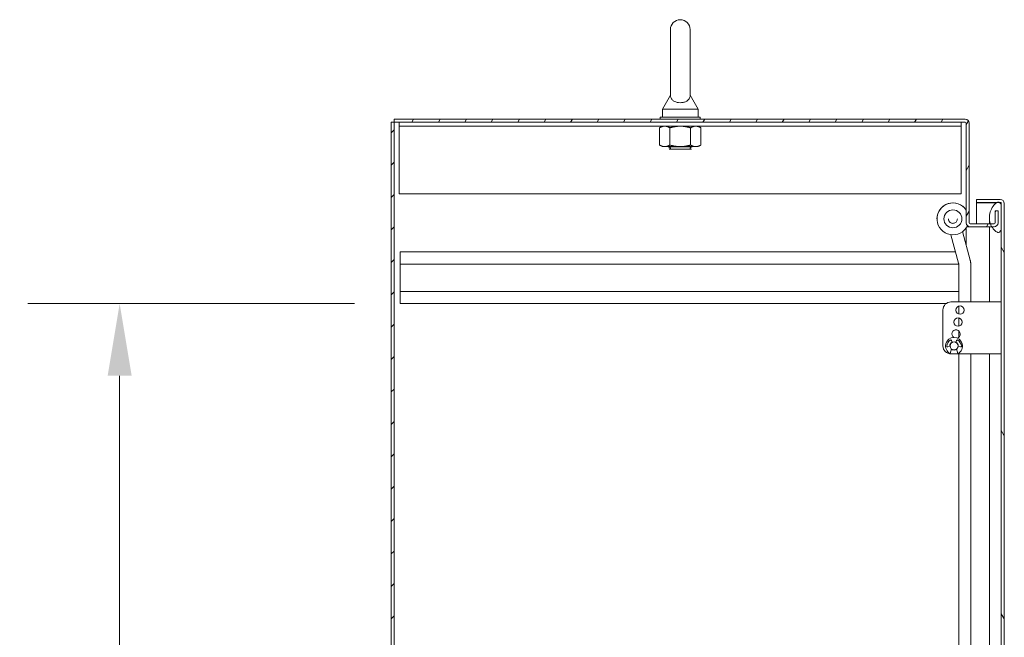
# Model space of a CAD drawing. Header units: inches. Extents: x 3 to 388, y 9 to 244.
# Tile 27 of 53: x 65 to 96, y 166 to 185. Entities that reach past the tile are written whole.
import ezdxf

# ---------------------------------------------------------------- set-up
doc = ezdxf.new("R2010")
doc.units = ezdxf.units.IN
doc.header["$LTSCALE"] = 23
doc.header["$MEASUREMENT"] = 0
for name, color, linetype, lineweight in [('Dimension (ANSI)', 7, 'Continuous', 5), ('Hatch (ANSI)', 7, 'Continuous', 5), ('Visible (ANSI)', 7, 'Continuous', 5)]:
    doc.layers.add(name, color=color, linetype=linetype, lineweight=lineweight)
doc.styles.add('ROMANS', font='romans.shx')
doc.dimstyles.new('Default (ANSI)', dxfattribs={"dimscale": 23, "dimtxt": 0.08, "dimasz": 0.098425, "dimexe": 0.125, "dimexo": 0.0625, "dimgap": 0.031496, "dimtad": 0, "dimtih": 1, "dimtoh": 1, "dimrnd": 1e-08, "dimzin": 0, "dimdsep": 46, "dimtxsty": 'ROMANS', "dimcen": 0.09, "dimdle": 0.393701, "dimclrd": 256, "dimclre": 256, "dimclrt": 256, "dimadec": 0, "dimazin": 0, "dimtfac": 1.25, "dimtofl": 0, "dimtmove": 0, "dimatfit": 3, "dimfxl": 0, "dimtolj": 1, "dimtzin": 0, "dimlwd": -1, "dimlwe": -1, "dimarcsym": 0})

# ---------------------------------------------------------------- blocks, each defined once
blk = doc.blocks.new('*D23')
at = {"layer": 'Defpoints', "color": 0}
for p in [(68.623, 176.48), (77.425, 176.48), (77.425, 147.355)]:
    blk.add_point(p, dxfattribs=at)
at = {"layer": 'Dimension (ANSI)'}
for p, q in [((75.987, 176.48), (65.748, 176.48)), ((68.623, 174.216), (68.623, 162.095)), ((68.623, 149.619), (68.623, 155.74)), ((75.987, 147.355), (65.748, 147.355))]:
    blk.add_line(p, q, dxfattribs=at)
for points in [[(68.246, 174.216), (69, 174.216), (68.623, 176.48)], [(68.246, 149.619), (69, 149.619), (68.623, 147.355)]]:
    blk.add_solid(points, dxfattribs=at)
at = {"layer": 'Dimension (ANSI)', "insert": (68.623, 158.917), "char_height": 1.84, "attachment_point": 5, "style": 'ROMANS'}
blk.add_mtext('\\A1;29.13\\PTYP.', dxfattribs=at)

msp = doc.modelspace()

# ---------------------------------------------------------------- hatches: boundary and pattern name
at = {"layer": 'Hatch (ANSI)'}
h = msp.add_hatch(dxfattribs=at)
h.set_pattern_fill('ANSI31', color=256, scale=5.75, angle=15, style=0)
edge = h.paths.add_edge_path()
edge.add_ellipse((95.1435, 182.1399), major_axis=(0.1249, 0), ratio=1, start_angle=0, end_angle=90)
edge.add_line((95.1435, 182.2649), (77.2372, 182.2649))
edge.add_line((77.2372, 182.2649), (77.2372, 182.1712))
edge.add_line((77.2372, 182.1712), (95.1435, 182.1712))
edge.add_ellipse((95.1435, 182.1399), major_axis=(0, 0.0313), ratio=1, start_angle=270, end_angle=360, ccw=False)
edge.add_line((95.1748, 182.1399), (95.1748, 179.0148))
edge.add_ellipse((95.2997, 179.0148), major_axis=(-0.1249, 0), ratio=1, start_angle=0, end_angle=90)
edge.add_line((95.2997, 178.8899), (95.9801, 178.8899))
edge.add_line((95.9801, 178.8899), (96.0498, 178.8899))
edge.add_ellipse((96.0498, 179.0148), major_axis=(0, -0.125), ratio=1, start_angle=0, end_angle=90)
edge.add_line((96.1748, 179.0148), (96.1748, 179.3899))
edge.add_line((96.1748, 179.3899), (96.0811, 179.3899))
edge.add_line((96.0811, 179.3899), (96.0811, 179.0148))
edge.add_ellipse((96.0498, 179.0148), major_axis=(0.0312, 0), ratio=1, start_angle=270, end_angle=360, ccw=False)
edge.add_line((96.0498, 178.9836), (95.9365, 178.9836))
edge.add_line((95.9365, 178.9836), (95.2997, 178.9836))
edge.add_ellipse((95.2997, 179.0148), major_axis=(0, -0.0313), ratio=1, start_angle=270, end_angle=360, ccw=False)
edge.add_line((95.2685, 179.0148), (95.2685, 182.1399))
h = msp.add_hatch(dxfattribs=at)
h.set_pattern_fill('ANSI31', color=256, scale=5.75, style=0)
h.paths.add_polyline_path([(77.1435, 110.2336), (77.2372, 110.2336), (77.2372, 182.1712), (77.1435, 182.1712)])
h = msp.add_hatch(dxfattribs=at)
h.set_pattern_fill('ANSI31', color=256, scale=23, angle=75, style=0)
edge = h.paths.add_edge_path()
edge.add_line((95.4953, 179.6568), (96.1516, 179.6568))
edge.add_line((96.1516, 179.6568), (96.2076, 179.6568))
edge.add_line((96.2076, 179.6568), (96.2453, 179.6568))
edge.add_ellipse((96.2453, 179.6256), major_axis=(0, 0.0312), ratio=1, start_angle=270, end_angle=360, ccw=False)
edge.add_line((96.2766, 179.6256), (96.2766, 179.5631))
edge.add_line((96.2766, 179.5631), (96.2766, 178.8131))
edge.add_line((96.2766, 178.8131), (96.2766, 118.0631))
edge.add_line((96.2766, 118.0631), (96.2766, 117.3131))
edge.add_line((96.2766, 117.3131), (96.2766, 117.2505))
edge.add_ellipse((96.2453, 117.2505), major_axis=(0.0312, 0), ratio=1, start_angle=270, end_angle=360, ccw=False)
edge.add_line((96.2453, 117.2192), (96.2074, 117.2192))
edge.add_line((96.2074, 117.2192), (96.1518, 117.2192))
edge.add_line((96.1518, 117.2192), (95.4953, 117.2192))
edge.add_line((95.4953, 117.2192), (95.4953, 117.1255))
edge.add_line((95.4953, 117.1255), (96.2453, 117.1255))
edge.add_ellipse((96.2453, 117.2505), major_axis=(0, -0.125), ratio=1, start_angle=0, end_angle=90)
edge.add_line((96.3703, 117.2505), (96.3703, 179.6256))
edge.add_ellipse((96.2453, 179.6256), major_axis=(0.1249, 0), ratio=1, start_angle=0, end_angle=90)
edge.add_line((96.2453, 179.7505), (95.4953, 179.7505))
edge.add_line((95.4953, 179.7505), (95.4953, 179.6568))
h = msp.add_hatch(dxfattribs=at)
h.set_pattern_fill('ANSI31', color=256, scale=23, angle=-15, style=0)
edge = h.paths.add_edge_path()
edge.add_spline(control_points=[(96.1516, 118.1568), (96.132, 118.1504), (96.113, 118.1387), (96.0757, 118.11), (96.056, 118.0903), (96.0012, 118.026), (95.9644, 117.967), (95.9189, 117.8461), (95.9001, 117.7747), (95.9016, 117.6881)], knot_values=[-2.2571609, -2.2571609, -2.2571609, -2.2571609, -1.9421555, -1.9421555, -1.5382838, -1.5382838, -0.6602481, -0.6602481, 0, 0, 0, 0], degree=3, periodic=0)
edge.add_spline(control_points=[(95.9016, 117.6881), (95.9025, 117.6289), (95.913, 117.5708), (95.9312, 117.5149)], knot_values=[-1.0483302, -1.0483302, -1.0483302, -1.0483302, -0.7603191, -0.7603191, -0.7603191, -0.7603191], degree=3, periodic=0)
edge.add_spline(control_points=[(95.9312, 117.5149), (95.9342, 117.5055), (95.9375, 117.4962), (95.9497, 117.4639), (95.9594, 117.4419), (95.9699, 117.4212)], knot_values=[-0.7603191, -0.7603191, -0.7603191, -0.7603191, -0.7120009, -0.7120009, -0.5914433, -0.5914433, -0.5914433, -0.5914433], degree=3, periodic=0)
edge.add_spline(control_points=[(95.9699, 117.4212), (95.9887, 117.384), (96.0097, 117.3508), (96.055, 117.2908), (96.0815, 117.263), (96.121, 117.2337), (96.136, 117.2247), (96.1516, 117.2193)], knot_values=[-0.5914433, -0.5914433, -0.5914433, -0.5914433, -0.3751501, -0.3751501, -0.1257788, -0.1257788, 0, 0, 0, 0], degree=3, periodic=0)
edge.add_spline(control_points=[(96.1516, 117.2193), (96.1516, 117.2193), (96.1517, 117.2193), (96.1518, 117.2192)], knot_values=[-0.4962532, -0.4962532, -0.4962532, -0.4962532, -0.4953667, -0.4953667, -0.4953667, -0.4953667], degree=3, periodic=0)
edge.add_spline(control_points=[(96.1518, 117.2192), (96.1582, 117.217), (96.1647, 117.2154), (96.1777, 117.2138), (96.1839, 117.2138), (96.1962, 117.2154), (96.2019, 117.217), (96.2074, 117.2192)], knot_values=[-0.4953667, -0.4953667, -0.4953667, -0.4953667, -0.4372195, -0.4372195, -0.3825643, -0.3825643, -0.3303998, -0.3303998, -0.3303998, -0.3303998], degree=3, periodic=0)
edge.add_spline(control_points=[(96.2074, 117.2192), (96.2103, 117.2204), (96.2132, 117.2219), (96.2266, 117.2297), (96.2356, 117.2384), (96.2571, 117.2658), (96.268, 117.2888), (96.2766, 117.3131)], knot_values=[-0.3303998, -0.3303998, -0.3303998, -0.3303998, -0.3022453, -0.3022453, -0.195919, -0.195919, 0, 0, 0, 0], degree=3, periodic=0)
edge.add_line((96.2766, 117.3131), (96.2766, 118.0631))
edge.add_spline(control_points=[(96.2766, 118.0631), (96.2715, 118.0776), (96.2655, 118.0924), (96.2521, 118.117), (96.2449, 118.1279), (96.2293, 118.1442), (96.2216, 118.1503), (96.2044, 118.1588), (96.1955, 118.1612), (96.1745, 118.1626), (96.1627, 118.1605), (96.1516, 118.1568)], knot_values=[-0.4494753, -0.4494753, -0.4494753, -0.4494753, -0.3321231, -0.3321231, -0.2359747, -0.2359747, -0.1608287, -0.1608287, -0.089664, -0.089664, 0, 0, 0, 0], degree=3, periodic=0)
edge = h.paths.add_edge_path()
edge.add_spline(control_points=[(95.9016, 179.1881), (95.9004, 179.1206), (95.9117, 179.0542), (95.9347, 178.9884), (95.9356, 178.986), (95.9365, 178.9836)], knot_values=[-1.0427391, -1.0427391, -1.0427391, -1.0427391, -0.7197579, -0.7197579, -0.7072961, -0.7072961, -0.7072961, -0.7072961], degree=3, periodic=0)
edge.add_spline(control_points=[(95.9365, 178.9836), (95.9488, 178.9498), (95.9637, 178.9183), (95.9801, 178.8899)], knot_values=[-0.7072961, -0.7072961, -0.7072961, -0.7072961, -0.5329385, -0.5329385, -0.5329385, -0.5329385], degree=3, periodic=0)
edge.add_spline(control_points=[(95.9801, 178.8899), (95.993, 178.8675), (96.0067, 178.8469), (96.0474, 178.7934), (96.0763, 178.7644), (96.1185, 178.7342), (96.1348, 178.7248), (96.1516, 178.7193)], knot_values=[-0.5329385, -0.5329385, -0.5329385, -0.5329385, -0.3955238, -0.3955238, -0.1347707, -0.1347707, 0, 0, 0, 0], degree=3, periodic=0)
edge.add_spline(control_points=[(96.1516, 178.7193), (96.1583, 178.7171), (96.1652, 178.7155), (96.1787, 178.714), (96.1852, 178.714), (96.201, 178.7162), (96.2096, 178.7193), (96.2281, 178.7304), (96.2369, 178.7391), (96.2557, 178.7636), (96.2666, 178.7843), (96.2766, 178.8131)], knot_values=[-0.6647416, -0.6647416, -0.6647416, -0.6647416, -0.5774144, -0.5774144, -0.4971613, -0.4971613, -0.3816552, -0.3816552, -0.2317188, -0.2317188, 0, 0, 0, 0], degree=3, periodic=0)
edge.add_line((96.2766, 178.8131), (96.2766, 179.5631))
edge.add_spline(control_points=[(96.2766, 179.5631), (96.2713, 179.5779), (96.265, 179.5929), (96.251, 179.6179), (96.2435, 179.6289), (96.2276, 179.6451), (96.2197, 179.6511), (96.2098, 179.6559), (96.2087, 179.6564), (96.2076, 179.6568)], knot_values=[-0.4489058, -0.4489058, -0.4489058, -0.4489058, -0.3290151, -0.3290151, -0.2310988, -0.2310988, -0.1559399, -0.1559399, -0.1468565, -0.1468565, -0.1468565, -0.1468565], degree=3, periodic=0)
edge.add_spline(control_points=[(96.2076, 179.6568), (96.2003, 179.6599), (96.1926, 179.6616), (96.1734, 179.6626), (96.1622, 179.6605), (96.1516, 179.6568)], knot_values=[-0.1468565, -0.1468565, -0.1468565, -0.1468565, -0.085923, -0.085923, 0, 0, 0, 0], degree=3, periodic=0)
edge.add_spline(control_points=[(96.1516, 179.6568), (96.1326, 179.6503), (96.1145, 179.6384), (96.0788, 179.6095), (96.0601, 179.5896), (96.0077, 179.5256), (95.9712, 179.4662), (95.9251, 179.3488), (95.903, 179.2768), (95.9016, 179.1881)], knot_values=[-2.3914218, -2.3914218, -2.3914218, -2.3914218, -2.0558457, -2.0558457, -1.6231424, -1.6231424, -0.6762108, -0.6762108, 0, 0, 0, 0], degree=3, periodic=0)

# ---------------------------------------------------------------- linework, layer by layer
at = {"layer": 'Visible (ANSI)'}
for p, q in [((85.896, 185.0774), (85.896, 183.0174)), ((86.516, 183.0174), (86.516, 185.0774)), ((85.896, 183.0174), (85.646, 182.5774)), ((86.516, 183.0174), (86.766, 182.5774)), ((85.646, 182.5774), (86.766, 182.5774)), ((85.646, 182.5774), (85.646, 182.3274)), ((86.766, 182.5774), (86.766, 182.3274)), ((95.1435, 182.2649), (77.2372, 182.2649)), ((77.2372, 182.2649), (77.2372, 182.1712)), ((86.831, 182.3274), (85.581, 182.3274)), ((85.581, 182.3274), (85.581, 182.2649)), ((86.831, 182.3274), (86.831, 182.2649)), ((77.2372, 182.1712), (77.1435, 182.1712)), ((77.1435, 182.1712), (77.1435, 110.2336)), ((77.2372, 110.2336), (77.2372, 182.1712)), ((77.2372, 182.1712), (95.1435, 182.1712)), ((77.3935, 182.0462), (77.3935, 182.1712)), ((77.3935, 182.0462), (95.0185, 182.0462)), ((77.3935, 182.0462), (77.3935, 182.0306)), ((77.3935, 182.0306), (77.3935, 179.9212)), ((85.6435, 182.0462), (85.5564, 181.996)), ((85.5564, 181.4554), (85.5564, 181.996)), ((85.8812, 181.4554), (85.8812, 181.996)), ((86.5307, 181.4554), (86.5307, 181.996)), ((86.7685, 182.0462), (86.8555, 181.996)), ((86.8555, 181.4554), (86.8555, 181.996)), ((95.0185, 182.0462), (95.0185, 182.1712)), ((95.0185, 182.0462), (95.0185, 182.0306)), ((95.0185, 179.9212), (95.0185, 182.0306)), ((95.1748, 182.1399), (95.1748, 179.0148)), ((95.2685, 179.0148), (95.2685, 182.1399)), ((85.6435, 181.4052), (85.5564, 181.4554)), ((85.6435, 181.4052), (85.7188, 181.4052)), ((85.7188, 181.4052), (86.206, 181.4052)), ((85.831, 181.4052), (85.831, 181.4011)), ((86.581, 181.4011), (85.831, 181.4011)), ((85.891, 181.3699), (85.831, 181.4011)), ((85.891, 181.3449), (85.8574, 181.3274)), ((86.5545, 181.3274), (85.8574, 181.3274)), ((86.206, 181.4052), (86.6931, 181.4052)), ((86.5209, 181.3699), (86.581, 181.4011)), ((86.5209, 181.3449), (86.5545, 181.3274)), ((86.581, 181.4052), (86.581, 181.4011)), ((86.6931, 181.4052), (86.7685, 181.4052)), ((86.7685, 181.4052), (86.8555, 181.4554)), ((77.3935, 179.9212), (95.0185, 179.9212)), ((96.2453, 179.7505), (95.4953, 179.7505)), ((95.4953, 179.7505), (95.4953, 179.6568)), ((95.4953, 179.6568), (96.2453, 179.6568)), ((96.1277, 179.6458), (95.4953, 179.6458)), ((95.4953, 179.6458), (95.4953, 178.9836)), ((96.2453, 179.6458), (96.2259, 179.6458)), ((96.2766, 179.6256), (96.2766, 117.2505)), ((96.2766, 178.8131), (96.2766, 179.5631)), ((96.3703, 117.2505), (96.3703, 179.6256)), ((94.258, 179.1393), (94.258, 179.1397)), ((94.4768, 179.1392), (94.4768, 179.1392)), ((94.6174, 179.1392), (94.6174, 179.139)), ((94.8987, 179.1392), (94.8987, 179.139)), ((95.0393, 179.1392), (95.0393, 179.1392)), ((95.9015, 178.9836), (95.9015, 179.1788)), ((96.1748, 179.3899), (96.0811, 179.3899)), ((96.0811, 179.3899), (96.0811, 179.0148)), ((96.1748, 179.0148), (96.1748, 179.3899)), ((95.1748, 178.3135), (95.1748, 178.863)), ((95.2997, 178.8899), (95.1914, 178.8899)), ((96.0498, 178.9836), (95.2997, 178.9836)), ((95.2997, 178.8899), (96.0498, 178.8899)), ((95.9015, 178.6881), (95.9015, 178.8899)), ((94.6959, 178.6432), (94.9367, 177.7446)), ((95.0602, 178.741), (95.3009, 177.8429)), ((95.9015, 176.5318), (95.9015, 178.6881)), ((77.4248, 178.1049), (94.8402, 178.1049)), ((77.4248, 177.7199), (77.4248, 178.1049)), ((77.4248, 177.7199), (77.4248, 176.8649)), ((77.4248, 177.7199), (94.9401, 177.7199)), ((94.9401, 177.7187), (94.9401, 176.5318)), ((95.3171, 177.7187), (95.3171, 177.7194)), ((95.3171, 176.5318), (95.3171, 177.7187)), ((77.4248, 176.8649), (94.9401, 176.8649)), ((77.4248, 176.4799), (77.4248, 176.8649)), ((77.4248, 176.4799), (94.544, 176.4799)), ((94.6966, 176.5318), (96.1516, 176.5318)), ((94.9401, 176.4011), (94.9401, 176.1525)), ((96.2766, 176.5318), (96.1516, 176.5318)), ((94.4466, 175.1518), (94.4466, 176.2818)), ((94.9401, 176.0311), (94.9401, 175.7725)), ((94.9401, 175.6277), (94.9401, 175.4259)), ((94.6694, 175.1476), (94.5958, 175.1208)), ((94.7157, 175.3231), (94.7376, 175.2631)), ((94.8505, 175.2631), (94.8724, 175.3231)), ((94.9923, 175.1208), (94.9187, 175.1476)), ((94.6741, 174.9139), (94.7125, 175.0574)), ((96.1516, 174.9018), (94.6966, 174.9018)), ((94.8756, 175.0574), (94.9141, 174.9139)), ((94.9401, 174.9018), (94.9401, 148.9687)), ((95.3171, 149.7087), (95.3171, 174.9018)), ((95.9015, 148.802), (95.9015, 174.9018)), ((96.1516, 174.9018), (96.2766, 174.9018))]:
    msp.add_line(p, q, dxfattribs=at)
for centre, radius in [((94.758, 179.1392), 0.2812), ((94.9816, 176.2768), 0.131), ((94.9191, 175.9018), 0.131), ((94.7941, 175.1518), 0.1248)]:
    msp.add_circle(centre, radius, dxfattribs=at)
for centre, radius, start, end in [((86.206, 185.0774), 0.31, 0, 180), ((95.1435, 182.1399), 0.1249, 0, 90), ((95.1435, 182.1399), 0.0313, 0, 90), ((85.8845, 181.3574), 0.0141, 297.5, 62.5), ((86.5274, 181.3574), 0.0141, 117.5, 242.5), ((96.2453, 179.6256), 0.1249, 0, 90), ((96.2453, 179.6256), 0.0312, 0, 90), ((95.2997, 179.0148), 0.1249, 180, 270), ((95.2997, 179.0148), 0.0313, 180, 270), ((96.0498, 179.0148), 0.125, 270, 0), ((96.0498, 179.0148), 0.0312, 270, 0), ((94.6966, 176.2818), 0.25, 90, 180), ((94.7941, 175.1518), 0.2665, 296.76174, 243.23826), ((94.8566, 175.5268), 0.131, 284.99173, 236.08362), ((94.6966, 175.1518), 0.25, 180, 270), ((94.5873, 175.1443), 0.025, 172.8628, 290), ((94.8264, 175.1144), 0.266, 123.83201, 172.8628), ((94.7941, 175.1518), 0.131, 116.58666, 182.83712), ((94.6922, 175.3146), 0.025, 20, 123.83201), ((94.7941, 175.1518), 0.131, 357.16288, 63.41334), ((94.8959, 175.3146), 0.025, 56.16799, 160), ((94.7617, 175.1144), 0.266, 7.1372, 56.16799), ((95.0008, 175.1443), 0.025, 250, 7.1372), ((94.7941, 175.1518), 0.131, 230.50039, 309.49961)]:
    msp.add_arc(centre, radius, start, end, dxfattribs=at)
for centre, major_axis, ratio, start_param, end_param in [((94.758, 179.1393), (0.4167, 0.2763), 0.9999997, 0, 5.259322), ((94.758, 179.1397), (0.4167, 0.2763), 0.9999997, 0, 2.5561122), ((94.758, 179.1392), (-0.2812, 0), 0.9999992, 3.1415927, 6.2831853)]:
    msp.add_ellipse(centre, major_axis=major_axis, ratio=ratio, start_param=start_param, end_param=end_param, dxfattribs=at)
for points, knots in [([(86.516, 183.0174), (86.516, 183.0174), (86.516, 183.0158), (86.5158, 183.0061), (86.5151, 182.9934), (86.5082, 182.9544), (86.4963, 182.9173), (86.4437, 182.858), (86.4171, 182.8384), (86.3598, 182.8095), (86.3289, 182.7987), (86.264, 182.7854), (86.2317, 182.7824), (86.1676, 182.7834), (86.1369, 182.7871), (86.0778, 182.8006), (86.0503, 182.8105), (85.9978, 182.8368), (85.9745, 182.8538), (85.9328, 182.8957), (85.9174, 182.9214), (85.8972, 182.9763), (85.8962, 183.0032), (85.8959, 183.0159), (85.896, 183.0174), (85.896, 183.0174)], [0.9142381, 0.9142381, 0.9142381, 0.9142381, 0.9520549, 0.9520549, 1.0311037, 1.0311037, 1.1787345, 1.1787345, 1.276263, 1.276263, 1.362415, 1.362415, 1.4398265, 1.4398265, 1.5142017, 1.5142017, 1.5926848, 1.5926848, 1.6852455, 1.6852455, 1.8026878, 1.8026878, 1.9462224, 1.9462224, 1.9858069, 1.9858069, 1.9858069, 1.9858069]), ([(96.1516, 179.6568), (96.1326, 179.6503), (96.1145, 179.6384), (96.0788, 179.6095), (96.0601, 179.5896), (96.0077, 179.5256), (95.9712, 179.4662), (95.9251, 179.3488), (95.903, 179.2768), (95.9016, 179.1881)], [-2.3914218, -2.3914218, -2.3914218, -2.3914218, -2.0558457, -2.0558457, -1.6231424, -1.6231424, -0.6762108, -0.6762108, 0, 0, 0, 0]), ([(96.2766, 179.5631), (96.2713, 179.5779), (96.265, 179.5929), (96.251, 179.6179), (96.2435, 179.6289), (96.2276, 179.6451), (96.2197, 179.6511), (96.2026, 179.6593), (96.1938, 179.6616), (96.1734, 179.6626), (96.1622, 179.6605), (96.1516, 179.6568)], [-0.44890583, -0.44890583, -0.44890583, -0.44890583, -0.32901514, -0.32901514, -0.23109884, -0.23109884, -0.15593989, -0.15593989, -0.08592304, -0.08592304, 0, 0, 0, 0]), ([(96.2766, 179.6256), (96.2766, 179.6319), (96.2634, 179.6383), (96.248, 179.6447), (96.2471, 179.645), (96.2462, 179.6454), (96.2453, 179.6458)], [0, 0, 0, 0, 1.4834748, 1.4834748, 1.4834748, 1.5707963, 1.5707963, 1.5707963, 1.5707963]), ([(94.8987, 179.139), (94.8987, 179.124), (94.8962, 179.109), (94.8868, 179.0805), (94.8798, 179.0671), (94.8619, 179.043), (94.851, 179.0324), (94.8264, 179.0152), (94.8127, 179.0086), (94.784, 179), (94.7689, 178.998), (94.7389, 178.9989), (94.724, 179.0017), (94.6958, 179.012), (94.6826, 179.0194), (94.659, 179.038), (94.6488, 179.0492), (94.6323, 179.0743), (94.6261, 179.0882), (94.619, 179.1145), (94.6174, 179.1267), (94.6174, 179.139)], [3.8213534, 3.8213534, 3.8213534, 3.8213534, 4.1413533, 4.1413533, 4.4613533, 4.4613533, 4.7813532, 4.7813532, 5.1013533, 5.1013533, 5.4213533, 5.4213533, 5.7413534, 5.7413534, 6.0613535, 6.0613535, 6.3813536, 6.3813536, 6.7013535, 6.7013535, 6.9629461, 6.9629461, 6.9629461, 6.9629461]), ([(95.9016, 179.1881), (95.9004, 179.1206), (95.9117, 179.0542), (95.9561, 178.9273), (95.9876, 178.872), (96.0474, 178.7934), (96.0763, 178.7644), (96.1185, 178.7342), (96.1348, 178.7248), (96.1516, 178.7193)], [-1.0427391, -1.0427391, -1.0427391, -1.0427391, -0.7197579, -0.7197579, -0.3955238, -0.3955238, -0.1347707, -0.1347707, 0, 0, 0, 0]), ([(96.1516, 178.7193), (96.1583, 178.7171), (96.1652, 178.7155), (96.1787, 178.714), (96.1852, 178.714), (96.201, 178.7162), (96.2096, 178.7193), (96.2281, 178.7304), (96.2369, 178.7391), (96.2557, 178.7636), (96.2666, 178.7843), (96.2766, 178.8131)], [-0.66474161, -0.66474161, -0.66474161, -0.66474161, -0.57741441, -0.57741441, -0.49716126, -0.49716126, -0.38165516, -0.38165516, -0.23171884, -0.23171884, 0, 0, 0, 0]), ([(94.9367, 177.7446), (94.9372, 177.7429), (94.9376, 177.7412), (94.9383, 177.7378), (94.9386, 177.7361), (94.9392, 177.7326), (94.9394, 177.7309), (94.9397, 177.7274), (94.9399, 177.7257), (94.9401, 177.7222), (94.9401, 177.7205), (94.9401, 177.7187)], [4.45058959, 4.45058959, 4.45058959, 4.45058959, 4.50294947, 4.50294947, 4.55530935, 4.55530935, 4.60766923, 4.60766923, 4.6600291, 4.6600291, 4.71238898, 4.71238898, 4.71238898, 4.71238898]), ([(95.3009, 177.8429), (95.303, 177.8348), (95.305, 177.8267), (95.3084, 177.8104), (95.3099, 177.8022), (95.3125, 177.7858), (95.3136, 177.7775), (95.3154, 177.761), (95.316, 177.7527), (95.3169, 177.736), (95.3171, 177.7277), (95.3171, 177.7194)], [4.45058959, 4.45058959, 4.45058959, 4.45058959, 4.50294947, 4.50294947, 4.55530935, 4.55530935, 4.60766923, 4.60766923, 4.6600291, 4.6600291, 4.71238898, 4.71238898, 4.71238898, 4.71238898])]:
    msp.add_open_spline(points, degree=3, knots=knots, dxfattribs=at)
for points in [[(85.7188, 182.0462), (85.6435, 182.0462), (85.5564, 181.996)], [(85.8812, 181.996), (85.7942, 182.0462), (85.7188, 182.0462)], [(86.206, 182.0462), (86.0552, 182.0462), (85.8812, 181.996)], [(86.5307, 181.996), (86.3567, 182.0462), (86.206, 182.0462)], [(86.6931, 182.0462), (86.6177, 182.0462), (86.5307, 181.996)], [(86.8555, 181.996), (86.7685, 182.0462), (86.6931, 182.0462)], [(85.5564, 181.4554), (85.6435, 181.4052), (85.7188, 181.4052)], [(85.7188, 181.4052), (85.7942, 181.4052), (85.8812, 181.4554)], [(85.8812, 181.4554), (86.0552, 181.4052), (86.206, 181.4052)], [(86.206, 181.4052), (86.3567, 181.4052), (86.5307, 181.4554)], [(86.5307, 181.4554), (86.6177, 181.4052), (86.6931, 181.4052)], [(86.6931, 181.4052), (86.7685, 181.4052), (86.8555, 181.4554)]]:
    msp.add_rational_spline(points, [1, 1.0379548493, 1], degree=2, dxfattribs=at)
msp.add_open_spline([(96.2712, 179.6431), (96.2627, 179.644), (96.254, 179.6449), (96.2453, 179.6458)], degree=3, dxfattribs=at)

# ---------------------------------------------------------------- dimensions: what is measured, and where the dimension line sits
at = {"layer": 'Dimension (ANSI)'}
dim = msp.add_linear_dim(base=(68.6230930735, 176.4798969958), p1=(77.424757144, 147.3548969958), p2=(77.424757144, 176.4798969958), angle=270, text='<>\\PTYP.', dimstyle='Default (ANSI)', override={"dimdec": 2, "dimtp": 0, "dimtm": 0, "dimtdec": 2, "dimatfit": 1}, dxfattribs=at)
dim.commit()
dim.dimension.update_dxf_attribs({"geometry": '*D23', "text_midpoint": (68.6230930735, 158.9173969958), "dimtype": 160})

doc.saveas('drawing.dxf')
